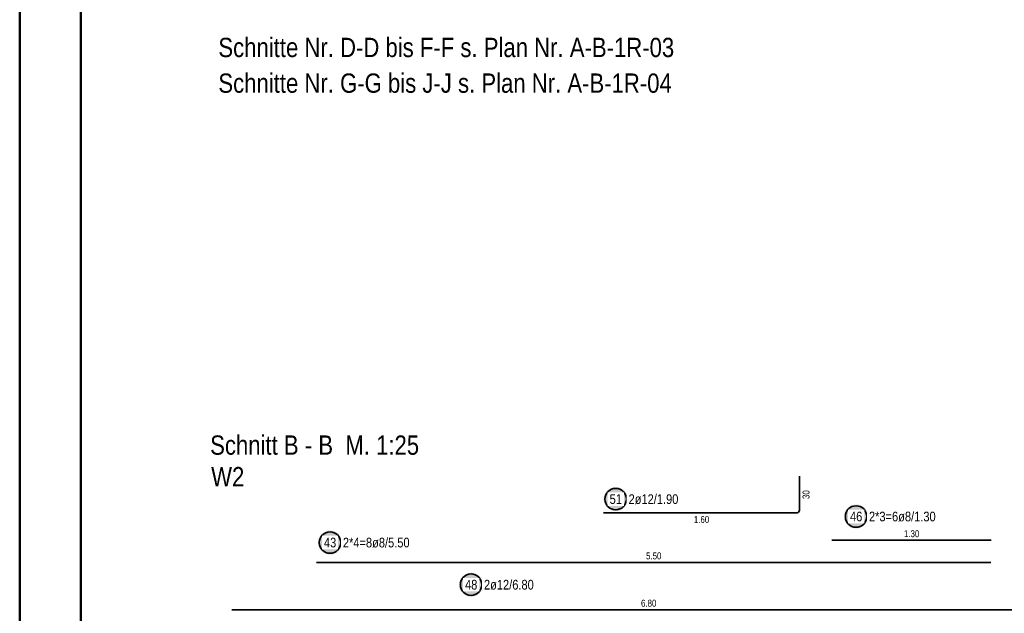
# Model space of a CAD drawing. Header units: millimetres. Extents: x -4.8 to 37.2, y -12 to 28.3.
# Tile 13 of 82: x 0 to 8, y 9.3 to 14.1. Entities that reach past the tile are written whole.
import ezdxf

# ---------------------------------------------------------------- set-up
doc = ezdxf.new("R2010")
doc.units = ezdxf.units.MM
doc.styles.add('Arial Narrow', font='ARIALN.TTF')

msp = doc.modelspace()

# ---------------------------------------------------------------- hatches: boundary and pattern name
at = {"lineweight": 25, "true_color": 0xffffff}
for points in [[(4.960372, 10.203628), (4.960313, 10.207031), (4.960135, 10.21043), (4.959838, 10.21382), (4.959423, 10.217198), (4.958891, 10.220559), (4.958242, 10.2239), (4.957476, 10.227216), (4.956595, 10.230503), (4.9556, 10.233757), (4.954492, 10.236975), (4.953273, 10.240152), (4.951943, 10.243285), (4.950505, 10.246369), (4.94896, 10.249402), (4.94731, 10.252378), (4.945557, 10.255295), (4.943703, 10.25815), (4.941751, 10.260937), (4.939703, 10.263655), (4.937562, 10.2663), (4.935329, 10.268869), (4.933008, 10.271358), (4.930601, 10.273764), (4.928112, 10.276085), (4.925544, 10.278318), (4.922899, 10.280459), (4.920181, 10.282507), (4.917394, 10.284459), (4.914539, 10.286313), (4.911622, 10.288066), (4.908646, 10.289716), (4.905613, 10.291261), (4.902529, 10.292699), (4.899396, 10.294029), (4.896219, 10.295248), (4.893001, 10.296356), (4.889747, 10.297351), (4.88646, 10.298232), (4.883144, 10.298998), (4.879803, 10.299647), (4.876442, 10.300179), (4.873064, 10.300594), (4.869673, 10.300891), (4.866275, 10.301069), (4.862872, 10.301128), (4.85947, 10.301069), (4.856071, 10.300891), (4.852681, 10.300594), (4.849303, 10.300179), (4.845942, 10.299647), (4.842601, 10.298998), (4.839285, 10.298232), (4.835998, 10.297351), (4.832743, 10.296356), (4.829525, 10.295248), (4.826348, 10.294029), (4.823215, 10.292699), (4.820131, 10.291261), (4.817099, 10.289716), (4.814122, 10.288066), (4.811205, 10.286313), (4.808351, 10.284459), (4.805563, 10.282507), (4.802845, 10.280459), (4.8002, 10.278318), (4.797632, 10.276085), (4.795143, 10.273764), (4.792737, 10.271358), (4.790416, 10.268869), (4.788183, 10.2663), (4.786041, 10.263655), (4.783993, 10.260937), (4.782041, 10.25815), (4.780188, 10.255295), (4.778435, 10.252378), (4.776785, 10.249402), (4.77524, 10.246369), (4.773802, 10.243285), (4.772472, 10.240152), (4.771252, 10.236975), (4.770144, 10.233757), (4.769149, 10.230503), (4.768268, 10.227216), (4.767503, 10.2239), (4.766853, 10.220559), (4.766321, 10.217198), (4.765906, 10.21382), (4.76561, 10.21043), (4.765432, 10.207031), (4.765372, 10.203628), (4.765432, 10.200226), (4.76561, 10.196827), (4.765906, 10.193437), (4.766321, 10.190059), (4.766853, 10.186698), (4.767503, 10.183357), (4.768268, 10.180041), (4.769149, 10.176754), (4.770144, 10.173499), (4.771252, 10.170281), (4.772472, 10.167104), (4.773802, 10.163971), (4.77524, 10.160887), (4.776785, 10.157855), (4.778435, 10.154878), (4.780188, 10.151961), (4.782041, 10.149107), (4.783993, 10.146319), (4.786041, 10.143601), (4.788183, 10.140957), (4.790416, 10.138388), (4.792737, 10.135899), (4.795143, 10.133493), (4.797632, 10.131172), (4.8002, 10.128939), (4.802845, 10.126797), (4.805563, 10.124749), (4.808351, 10.122797), (4.811205, 10.120944), (4.814122, 10.119191), (4.817099, 10.117541), (4.820131, 10.115996), (4.823215, 10.114558), (4.826348, 10.113228), (4.829525, 10.112008), (4.832743, 10.1109), (4.835998, 10.109905), (4.839285, 10.109024), (4.842601, 10.108259), (4.845942, 10.10761), (4.849303, 10.107077), (4.852681, 10.106662), (4.856071, 10.106366), (4.85947, 10.106188), (4.862872, 10.106128), (4.866275, 10.106188), (4.869673, 10.106366), (4.873064, 10.106662), (4.876442, 10.107077), (4.879803, 10.10761), (4.883144, 10.108259), (4.88646, 10.109024), (4.889747, 10.109905), (4.893001, 10.1109), (4.896219, 10.112008), (4.899396, 10.113228), (4.902529, 10.114558), (4.905613, 10.115996), (4.908646, 10.117541), (4.911622, 10.119191), (4.914539, 10.120944), (4.917394, 10.122797), (4.920181, 10.124749), (4.922899, 10.126797), (4.925544, 10.128939), (4.928112, 10.131172), (4.930601, 10.133493), (4.933008, 10.135899), (4.935329, 10.138388), (4.937562, 10.140957), (4.939703, 10.143601), (4.941751, 10.146319), (4.943703, 10.149107), (4.945557, 10.151961), (4.94731, 10.154878), (4.94896, 10.157855), (4.950505, 10.160887), (4.951943, 10.163971), (4.953273, 10.167104), (4.954492, 10.170281), (4.9556, 10.173499), (4.956595, 10.176754), (4.957476, 10.180041), (4.958242, 10.183357), (4.958891, 10.186698), (4.959423, 10.190059), (4.959838, 10.193437), (4.960135, 10.196827)], [(6.921798, 10.061644), (6.921739, 10.065047), (6.92156, 10.068446), (6.921264, 10.071836), (6.920849, 10.075214), (6.920317, 10.078575), (6.919667, 10.081916), (6.918902, 10.085232), (6.918021, 10.088519), (6.917026, 10.091774), (6.915918, 10.094991), (6.914698, 10.098169), (6.913369, 10.101301), (6.91193, 10.104386), (6.910385, 10.107418), (6.908735, 10.110394), (6.906983, 10.113312), (6.905129, 10.116166), (6.903177, 10.118953), (6.901129, 10.121671), (6.898987, 10.124316), (6.896755, 10.126885), (6.894434, 10.129374), (6.892027, 10.13178), (6.889538, 10.134101), (6.88697, 10.136334), (6.884325, 10.138475), (6.881607, 10.140524), (6.878819, 10.142476), (6.875965, 10.144329), (6.873048, 10.146082), (6.870071, 10.147732), (6.867039, 10.149277), (6.863955, 10.150715), (6.860822, 10.152045), (6.857645, 10.153264), (6.854427, 10.154372), (6.851173, 10.155367), (6.847885, 10.156248), (6.844569, 10.157014), (6.841229, 10.157663), (6.837867, 10.158196), (6.834489, 10.15861), (6.831099, 10.158907), (6.827701, 10.159085), (6.824298, 10.159144), (6.820895, 10.159085), (6.817497, 10.158907), (6.814106, 10.15861), (6.810729, 10.158196), (6.807367, 10.157663), (6.804027, 10.157014), (6.800711, 10.156248), (6.797423, 10.155367), (6.794169, 10.154372), (6.790951, 10.153264), (6.787774, 10.152045), (6.784641, 10.150715), (6.781557, 10.149277), (6.778524, 10.147732), (6.775548, 10.146082), (6.772631, 10.144329), (6.769777, 10.142476), (6.766989, 10.140524), (6.764271, 10.138475), (6.761626, 10.136334), (6.759058, 10.134101), (6.756569, 10.13178), (6.754162, 10.129374), (6.751841, 10.126885), (6.749609, 10.124316), (6.747467, 10.121671), (6.745419, 10.118953), (6.743467, 10.116166), (6.741613, 10.113312), (6.73986, 10.110394), (6.738211, 10.107418), (6.736666, 10.104386), (6.735227, 10.101301), (6.733898, 10.098169), (6.732678, 10.094991), (6.73157, 10.091774), (6.730575, 10.088519), (6.729694, 10.085232), (6.728929, 10.081916), (6.728279, 10.078575), (6.727747, 10.075214), (6.727332, 10.071836), (6.727035, 10.068446), (6.726857, 10.065047), (6.726798, 10.061644), (6.726857, 10.058242), (6.727035, 10.054843), (6.727332, 10.051453), (6.727747, 10.048075), (6.728279, 10.044714), (6.728929, 10.041373), (6.729694, 10.038057), (6.730575, 10.03477), (6.73157, 10.031515), (6.732678, 10.028297), (6.733898, 10.02512), (6.735227, 10.021988), (6.736666, 10.018903), (6.738211, 10.015871), (6.73986, 10.012894), (6.741613, 10.009977), (6.743467, 10.007123), (6.745419, 10.004335), (6.747467, 10.001617), (6.749609, 9.998973), (6.751841, 9.996404), (6.754162, 9.993915), (6.756569, 9.991509), (6.759058, 9.989188), (6.761626, 9.986955), (6.764271, 9.984813), (6.766989, 9.982765), (6.769777, 9.980813), (6.772631, 9.97896), (6.775548, 9.977207), (6.778524, 9.975557), (6.781557, 9.974012), (6.784641, 9.972574), (6.787774, 9.971244), (6.790951, 9.970024), (6.794169, 9.968916), (6.797423, 9.967921), (6.800711, 9.967041), (6.804027, 9.966275), (6.807367, 9.965626), (6.810729, 9.965093), (6.814106, 9.964679), (6.817497, 9.964382), (6.820895, 9.964204), (6.824298, 9.964144), (6.827701, 9.964204), (6.831099, 9.964382), (6.834489, 9.964679), (6.837867, 9.965093), (6.841229, 9.965626), (6.844569, 9.966275), (6.847885, 9.967041), (6.851173, 9.967921), (6.854427, 9.968916), (6.857645, 9.970024), (6.860822, 9.971244), (6.863955, 9.972574), (6.867039, 9.974012), (6.870071, 9.975557), (6.873048, 9.977207), (6.875965, 9.97896), (6.878819, 9.980813), (6.881607, 9.982765), (6.884325, 9.984813), (6.88697, 9.986955), (6.889538, 9.989188), (6.892027, 9.991509), (6.894434, 9.993915), (6.896755, 9.996404), (6.898987, 9.998973), (6.901129, 10.001617), (6.903177, 10.004335), (6.905129, 10.007123), (6.906983, 10.009977), (6.908735, 10.012894), (6.910385, 10.015871), (6.91193, 10.018903), (6.913369, 10.021988), (6.914698, 10.02512), (6.915918, 10.028297), (6.917026, 10.031515), (6.918021, 10.03477), (6.918902, 10.038057), (6.919667, 10.041373), (6.920317, 10.044714), (6.920849, 10.048075), (6.921264, 10.051453), (6.92156, 10.054843)], [(2.629488, 9.848904), (2.629429, 9.852306), (2.62925, 9.855705), (2.628954, 9.859095), (2.628539, 9.862473), (2.628007, 9.865834), (2.627357, 9.869175), (2.626592, 9.872491), (2.625711, 9.875778), (2.624716, 9.879033), (2.623608, 9.88225), (2.622388, 9.885428), (2.621059, 9.88856), (2.61962, 9.891645), (2.618075, 9.894677), (2.616425, 9.897654), (2.614673, 9.900571), (2.612819, 9.903425), (2.610867, 9.906213), (2.608819, 9.908931), (2.606677, 9.911575), (2.604445, 9.914144), (2.602124, 9.916633), (2.599717, 9.919039), (2.597228, 9.92136), (2.59466, 9.923593), (2.592015, 9.925735), (2.589297, 9.927783), (2.586509, 9.929735), (2.583655, 9.931588), (2.580738, 9.933341), (2.577761, 9.934991), (2.574729, 9.936536), (2.571645, 9.937974), (2.568512, 9.939304), (2.565335, 9.940524), (2.562117, 9.941632), (2.558863, 9.942627), (2.555575, 9.943507), (2.552259, 9.944273), (2.548919, 9.944922), (2.545557, 9.945455), (2.54218, 9.945869), (2.538789, 9.946166), (2.535391, 9.946344), (2.531988, 9.946404), (2.528585, 9.946344), (2.525187, 9.946166), (2.521796, 9.945869), (2.518419, 9.945455), (2.515057, 9.944922), (2.511717, 9.944273), (2.508401, 9.943507), (2.505113, 9.942627), (2.501859, 9.941632), (2.498641, 9.940524), (2.495464, 9.939304), (2.492331, 9.937974), (2.489247, 9.936536), (2.486215, 9.934991), (2.483238, 9.933341), (2.480321, 9.931588), (2.477467, 9.929735), (2.474679, 9.927783), (2.471961, 9.925735), (2.469316, 9.923593), (2.466748, 9.92136), (2.464259, 9.919039), (2.461852, 9.916633), (2.459531, 9.914144), (2.457299, 9.911575), (2.455157, 9.908931), (2.453109, 9.906213), (2.451157, 9.903425), (2.449303, 9.900571), (2.447551, 9.897654), (2.445901, 9.894677), (2.444356, 9.891645), (2.442917, 9.88856), (2.441588, 9.885428), (2.440368, 9.88225), (2.43926, 9.879033), (2.438265, 9.875778), (2.437384, 9.872491), (2.436619, 9.869175), (2.435969, 9.865834), (2.435437, 9.862473), (2.435022, 9.859095), (2.434726, 9.855705), (2.434547, 9.852306), (2.434488, 9.848904), (2.434547, 9.845501), (2.434726, 9.842102), (2.435022, 9.838712), (2.435437, 9.835334), (2.435969, 9.831973), (2.436619, 9.828632), (2.437384, 9.825316), (2.438265, 9.822029), (2.43926, 9.818774), (2.440368, 9.815557), (2.441588, 9.812379), (2.442917, 9.809247), (2.444356, 9.806162), (2.445901, 9.80313), (2.447551, 9.800154), (2.449303, 9.797236), (2.451157, 9.794382), (2.453109, 9.791594), (2.455157, 9.788877), (2.457299, 9.786232), (2.459531, 9.783663), (2.461852, 9.781174), (2.464259, 9.778768), (2.466748, 9.776447), (2.469316, 9.774214), (2.471961, 9.772072), (2.474679, 9.770024), (2.477467, 9.768072), (2.480321, 9.766219), (2.483238, 9.764466), (2.486215, 9.762816), (2.489247, 9.761271), (2.492331, 9.759833), (2.495464, 9.758503), (2.498641, 9.757283), (2.501859, 9.756176), (2.505113, 9.755181), (2.508401, 9.7543), (2.511717, 9.753534), (2.515057, 9.752885), (2.518419, 9.752352), (2.521796, 9.751938), (2.525187, 9.751641), (2.528585, 9.751463), (2.531988, 9.751404), (2.535391, 9.751463), (2.538789, 9.751641), (2.54218, 9.751938), (2.545557, 9.752352), (2.548919, 9.752885), (2.552259, 9.753534), (2.555575, 9.7543), (2.558863, 9.755181), (2.562117, 9.756176), (2.565335, 9.757283), (2.568512, 9.758503), (2.571645, 9.759833), (2.574729, 9.761271), (2.577761, 9.762816), (2.580738, 9.764466), (2.583655, 9.766219), (2.586509, 9.768072), (2.589297, 9.770024), (2.592015, 9.772072), (2.59466, 9.774214), (2.597228, 9.776447), (2.599717, 9.778768), (2.602124, 9.781174), (2.604445, 9.783663), (2.606677, 9.786232), (2.608819, 9.788877), (2.610867, 9.791594), (2.612819, 9.794382), (2.614673, 9.797236), (2.616425, 9.800154), (2.618075, 9.80313), (2.61962, 9.806162), (2.621059, 9.809247), (2.622388, 9.812379), (2.623608, 9.815557), (2.624716, 9.818774), (2.625711, 9.822029), (2.626592, 9.825316), (2.627357, 9.828632), (2.628007, 9.831973), (2.628539, 9.835334), (2.628954, 9.838712), (2.62925, 9.842102)], [(3.780627, 9.504732), (3.780568, 9.508135), (3.78039, 9.511533), (3.780093, 9.514924), (3.779679, 9.518302), (3.779146, 9.521663), (3.778497, 9.525004), (3.777731, 9.52832), (3.77685, 9.531607), (3.775855, 9.534861), (3.774747, 9.538079), (3.773528, 9.541256), (3.772198, 9.544389), (3.77076, 9.547473), (3.769215, 9.550506), (3.767565, 9.553482), (3.765812, 9.556399), (3.763959, 9.559253), (3.762007, 9.562041), (3.759958, 9.564759), (3.757817, 9.567404), (3.755584, 9.569972), (3.753263, 9.572461), (3.750857, 9.574868), (3.748368, 9.577189), (3.745799, 9.579421), (3.743154, 9.581563), (3.740436, 9.583611), (3.737649, 9.585563), (3.734795, 9.587417), (3.731877, 9.58917), (3.728901, 9.59082), (3.725869, 9.592365), (3.722784, 9.593803), (3.719652, 9.595133), (3.716474, 9.596352), (3.713257, 9.59746), (3.710002, 9.598455), (3.706715, 9.599336), (3.703399, 9.600102), (3.700058, 9.600751), (3.696697, 9.601283), (3.693319, 9.601698), (3.689929, 9.601995), (3.68653, 9.602173), (3.683127, 9.602232), (3.679725, 9.602173), (3.676326, 9.601995), (3.672936, 9.601698), (3.669558, 9.601283), (3.666197, 9.600751), (3.662856, 9.600102), (3.65954, 9.599336), (3.656253, 9.598455), (3.652998, 9.59746), (3.64978, 9.596352), (3.646603, 9.595133), (3.643471, 9.593803), (3.640386, 9.592365), (3.637354, 9.59082), (3.634377, 9.58917), (3.63146, 9.587417), (3.628606, 9.585563), (3.625818, 9.583611), (3.6231, 9.581563), (3.620456, 9.579421), (3.617887, 9.577189), (3.615398, 9.574868), (3.612992, 9.572461), (3.610671, 9.569972), (3.608438, 9.567404), (3.606296, 9.564759), (3.604248, 9.562041), (3.602296, 9.559253), (3.600443, 9.556399), (3.59869, 9.553482), (3.59704, 9.550506), (3.595495, 9.547473), (3.594057, 9.544389), (3.592727, 9.541256), (3.591507, 9.538079), (3.590399, 9.534861), (3.589404, 9.531607), (3.588524, 9.52832), (3.587758, 9.525004), (3.587109, 9.521663), (3.586576, 9.518302), (3.586162, 9.514924), (3.585865, 9.511533), (3.585687, 9.508135), (3.585627, 9.504732), (3.585687, 9.501329), (3.585865, 9.497931), (3.586162, 9.494541), (3.586576, 9.491163), (3.587109, 9.487801), (3.587758, 9.484461), (3.588524, 9.481145), (3.589404, 9.477858), (3.590399, 9.474603), (3.591507, 9.471385), (3.592727, 9.468208), (3.594057, 9.465075), (3.595495, 9.461991), (3.59704, 9.458959), (3.59869, 9.455982), (3.600443, 9.453065), (3.602296, 9.450211), (3.604248, 9.447423), (3.606296, 9.444705), (3.608438, 9.44206), (3.610671, 9.439492), (3.612992, 9.437003), (3.615398, 9.434597), (3.617887, 9.432276), (3.620456, 9.430043), (3.6231, 9.427901), (3.625818, 9.425853), (3.628606, 9.423901), (3.63146, 9.422047), (3.634377, 9.420295), (3.637354, 9.418645), (3.640386, 9.4171), (3.643471, 9.415661), (3.646603, 9.414332), (3.64978, 9.413112), (3.652998, 9.412004), (3.656253, 9.411009), (3.65954, 9.410128), (3.662856, 9.409363), (3.666197, 9.408713), (3.669558, 9.408181), (3.672936, 9.407766), (3.676326, 9.40747), (3.679725, 9.407292), (3.683127, 9.407232), (3.68653, 9.407292), (3.689929, 9.40747), (3.693319, 9.407766), (3.696697, 9.408181), (3.700058, 9.408713), (3.703399, 9.409363), (3.706715, 9.410128), (3.710002, 9.411009), (3.713257, 9.412004), (3.716474, 9.413112), (3.719652, 9.414332), (3.722784, 9.415661), (3.725869, 9.4171), (3.728901, 9.418645), (3.731877, 9.420295), (3.734795, 9.422047), (3.737649, 9.423901), (3.740436, 9.425853), (3.743154, 9.427901), (3.745799, 9.430043), (3.748368, 9.432276), (3.750857, 9.434597), (3.753263, 9.437003), (3.755584, 9.439492), (3.757817, 9.44206), (3.759958, 9.444705), (3.762007, 9.447423), (3.763959, 9.450211), (3.765812, 9.453065), (3.767565, 9.455982), (3.769215, 9.458959), (3.77076, 9.461991), (3.772198, 9.465075), (3.773528, 9.468208), (3.774747, 9.471385), (3.775855, 9.474603), (3.77685, 9.477858), (3.777731, 9.481145), (3.778497, 9.484461), (3.779146, 9.487801), (3.779679, 9.491163), (3.780093, 9.494541), (3.78039, 9.497931)]]:
    msp.add_hatch(color=7, dxfattribs=at).paths.add_polyline_path(points)

# ---------------------------------------------------------------- linework, layer by layer
at = {"color": 4, "linetype": 'Continuous', "lineweight": 50}
for p, q in [((0, 21.025), (0, 0)), ((0.5, 20.9), (0.5, 0.125))]:
    msp.add_line(p, q, dxfattribs=at)
at = {"color": 2, "linetype": 'Continuous', "lineweight": 35}
for p, q in [((6.362364, 10.114337), (6.362364, 10.390337)), ((4.762364, 10.090337), (6.338364, 10.090337)), ((6.626625, 9.868151), (7.926625, 9.868151)), ((2.422263, 9.687022), (7.922263, 9.687022)), ((1.73132, 9.300612), (8.53132, 9.300612))]:
    msp.add_line(p, q, dxfattribs=at)
for centre in [(4.862872, 10.203628), (6.824298, 10.061644), (2.531988, 9.848904), (3.683127, 9.504732)]:
    msp.add_circle(centre, 0.0875, dxfattribs=at)
msp.add_arc((6.338364, 10.114337), 0.024, 270, 0, dxfattribs=at)

# ---------------------------------------------------------------- texts
at = {"color": 1, "lineweight": 70, "style": 'Arial Narrow'}
for s, p in [('Schnitte Nr. D-D bis F-F s. Plan Nr. A-B-1R-03', (1.621086, 13.813236)), ('Schnitte Nr. G-G bis J-J s. Plan Nr. A-B-1R-04', (1.621086, 13.521881)), ('Schnitt B - B  M. 1:25', (1.553996, 10.566168)), ('W2', (1.562119, 10.308298))]:
    msp.add_text(s, height=0.1575, dxfattribs=at).set_placement(p)
at = {"color": 3, "lineweight": 25, "insert": (6.387364, 10.204899), "char_height": 0.05625, "attachment_point": 1, "rotation": 90, "line_spacing_factor": 0.9, "style": 'Arial Narrow'}
msp.add_mtext('30', dxfattribs=at)
at = {"color": 3, "lineweight": 25, "char_height": 0.05625, "attachment_point": 1, "line_spacing_factor": 0.9, "style": 'Arial Narrow'}
for s, insert in [('1.60', (5.500489, 10.065337)), ('1.30', (7.21475, 9.949401)), ('5.50', (5.110388, 9.768272)), ('6.80', (5.069445, 9.381862))]:
    msp.add_mtext(s, dxfattribs=dict(at, insert=insert))

# ---------------------------------------------------------------- next in the draw order: texts
at = {"color": 2, "lineweight": 35, "char_height": 0.07875, "attachment_point": 1, "line_spacing_factor": 0.9, "style": 'Arial Narrow', "bg_fill": 3, "box_fill_scale": 1.2, "bg_fill_color": 256, "bg_fill_true_color": 13158600, "bg_fill_transparency": 0}
for s, insert in [('51', (4.81326, 10.243003)), ('2ø12/1.90', (4.967872, 10.243003)), ('46', (6.774685, 10.101019)), ('2*3=6ø8/1.30', (6.929298, 10.101019)), ('43', (2.482375, 9.888279)), ('2*4=8ø8/5.50', (2.636988, 9.888279)), ('48', (3.633515, 9.544107)), ('2ø12/6.80', (3.788127, 9.544107))]:
    msp.add_mtext(s, dxfattribs=dict(at, insert=insert))

doc.saveas('drawing.dxf')
